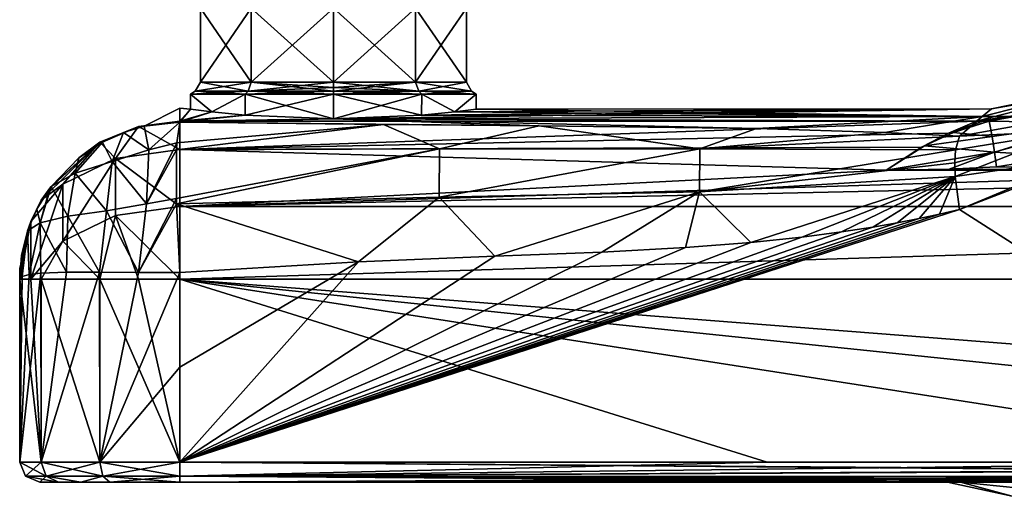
# Model space of a CAD drawing. Header units: metres. Extents: x -110 to 110, y -123 to 72.
# Tile 1 of 11: x -100 to -26, y -15 to 21. Entities that reach past the tile are written whole.
import ezdxf

# ---------------------------------------------------------------- set-up
doc = ezdxf.new("R2010")
doc.units = ezdxf.units.M
doc.layers.add('11522202', color=7, linetype='CONTINUOUS')

msp = doc.modelspace()

# ---------------------------------------------------------------- linework, layer by layer
at = {"layer": '11522202'}
for points in [[(-86.46469, 15.96188, -3.237726), (-86.46466, 21.5, -3.237814), (-82.65855, 21.5, -8.476439)], [(-82.65852, 15.96188, -8.476476), (-86.46469, 15.96188, -3.237726), (-82.65855, 21.5, -8.476439)], [(-86.46469, 15.96188, 3.237726), (-86.46466, 21.5, 3.237814), (-86.46466, 21.5, -3.237814)], [(-86.46469, 15.96188, -3.237726), (-86.46469, 15.96188, 3.237726), (-86.46466, 21.5, -3.237814)], [(-86.46469, 15.96188, 3.237726), (-82.65852, 15.96188, 8.476476), (-86.46466, 21.5, 3.237814)], [(-82.65852, 15.96188, 8.476476), (-82.65855, 21.5, 8.476439), (-86.46466, 21.5, 3.237814)], [(-82.65852, 15.96188, -8.476476), (-82.65855, 21.5, -8.476439), (-76.5, 21.5, -10.4775)], [(-76.5, 15.96188, 10.4775), (-76.5, 21.5, 10.4775), (-82.65855, 21.5, 8.476439)], [(-82.65852, 15.96188, 8.476476), (-76.5, 15.96188, 10.4775), (-82.65855, 21.5, 8.476439)], [(-76.5, 15.96188, -10.4775), (-82.65852, 15.96188, -8.476476), (-76.5, 21.5, -10.4775)], [(-70.34145, 21.5, -8.476439), (-76.5, 15.96188, -10.4775), (-76.5, 21.5, -10.4775)], [(-70.34148, 15.96188, 8.476476), (-76.5, 21.5, 10.4775), (-76.5, 15.96188, 10.4775)], [(-70.34148, 15.96188, 8.476476), (-70.34145, 21.5, 8.476439), (-76.5, 21.5, 10.4775)], [(-70.34148, 15.96188, -8.476476), (-76.5, 15.96188, -10.4775), (-70.34145, 21.5, -8.476439)], [(-70.34148, 15.96188, 8.476476), (-66.53531, 15.96188, 3.237726), (-70.34145, 21.5, 8.476439)], [(-70.34148, 15.96188, -8.476476), (-70.34145, 21.5, -8.476439), (-66.53534, 21.5, -3.237814)], [(-66.53531, 15.96188, -3.237726), (-70.34148, 15.96188, -8.476476), (-66.53534, 21.5, -3.237814)], [(-66.53531, 15.96188, 3.237726), (-66.53534, 21.5, 3.237814), (-70.34145, 21.5, 8.476439)], [(-66.53531, 15.96188, -3.237726), (-66.53534, 21.5, -3.237814), (-66.53534, 21.5, 3.237814)], [(-66.53531, 15.96188, 3.237726), (-66.53531, 15.96188, -3.237726), (-66.53534, 21.5, 3.237814)], [(-86.84512, 15.26906, 3.361337), (-86.46469, 15.96188, 3.237726), (-86.46469, 15.96188, -3.237726)], [(-82.89362, 15.26906, 8.800093), (-86.46469, 15.96188, 3.237726), (-86.84512, 15.26906, 3.361337)], [(-86.84512, 15.26906, -3.361339), (-86.46469, 15.96188, -3.237726), (-82.65852, 15.96188, -8.476476)], [(-86.84512, 15.26906, 3.361337), (-86.46469, 15.96188, -3.237726), (-86.84512, 15.26906, -3.361339)], [(-86.84512, 15.26906, -3.361339), (-82.65852, 15.96188, -8.476476), (-82.89362, 15.26906, -8.800095)], [(-82.89362, 15.26906, 8.800093), (-82.65852, 15.96188, 8.476476), (-86.46469, 15.96188, 3.237726)], [(-76.5, 15.26906, 10.8775), (-82.65852, 15.96188, 8.476476), (-82.89362, 15.26906, 8.800093)], [(-82.89362, 15.26906, -8.800095), (-82.65852, 15.96188, -8.476476), (-76.5, 15.96188, -10.4775)], [(-76.5, 15.56188, -10.58468), (-82.89362, 15.26906, -8.800095), (-76.5, 15.96188, -10.4775)], [(-76.5, 15.56188, -10.58468), (-76.5, 15.26906, -10.8775), (-82.89362, 15.26906, -8.800095)], [(-76.5, 15.56188, 10.58468), (-76.5, 15.96188, 10.4775), (-82.65852, 15.96188, 8.476476)], [(-76.5, 15.56188, 10.58468), (-82.65852, 15.96188, 8.476476), (-76.5, 15.26906, 10.8775)], [(-70.10638, 15.26906, 8.800095), (-70.34148, 15.96188, 8.476476), (-76.5, 15.96188, 10.4775)], [(-76.5, 15.56188, 10.58468), (-70.10638, 15.26906, 8.800095), (-76.5, 15.96188, 10.4775)], [(-76.5, 15.56188, -10.58468), (-76.5, 15.96188, -10.4775), (-70.34148, 15.96188, -8.476476)], [(-70.10638, 15.26906, -8.800093), (-76.5, 15.26906, -10.8775), (-70.34148, 15.96188, -8.476476)], [(-76.5, 15.56188, -10.58468), (-70.34148, 15.96188, -8.476476), (-76.5, 15.26906, -10.8775)], [(-76.5, 15.56188, 10.58468), (-76.5, 15.26906, 10.8775), (-70.10638, 15.26906, 8.800095)], [(-70.10638, 15.26906, -8.800093), (-70.34148, 15.96188, -8.476476), (-66.53531, 15.96188, -3.237726)], [(-66.15488, 15.26906, 3.361339), (-66.53531, 15.96188, 3.237726), (-70.34148, 15.96188, 8.476476)], [(-66.15488, 15.26906, 3.361339), (-70.34148, 15.96188, 8.476476), (-70.10638, 15.26906, 8.800095)], [(-70.10638, 15.26906, -8.800093), (-66.53531, 15.96188, -3.237726), (-66.15488, 15.26906, -3.361337)], [(-66.15488, 15.26906, -3.361337), (-66.53531, 15.96188, -3.237726), (-66.53531, 15.96188, 3.237726)], [(-66.15488, 15.26906, -3.361337), (-66.53531, 15.96188, 3.237726), (-66.15488, 15.26906, 3.361339)], [(-27.90825, 13.39362, -9.83126), (-19.00364, 15.63292, -5.807222), (-21.27555, 13.4468, -19.71024)], [(-27.90825, 13.39362, -9.83126), (-27.19525, 13.9631, -2.429696), (-19.00364, 15.63292, -5.807222)], [(-27.19525, 13.9631, -2.429696), (-19.37662, 15.33417, 8.740943), (-19.00364, 15.63292, -5.807222)], [(-87.20221, 13.92481, 3.467712), (-87.19937, 15.054, 3.476478), (-87.19937, 15.054, -3.476478)], [(-87.20203, 13.92478, -3.468264), (-87.20221, 13.92481, 3.467712), (-87.19937, 15.054, -3.476478)], [(-87.20221, 13.92481, 3.467712), (-85.6047, 13.72661, 6.608112), (-87.19937, 15.054, 3.476478)], [(-85.60481, 13.72663, -6.607959), (-87.20203, 13.92478, -3.468264), (-87.19937, 15.054, -3.476478)], [(-82.89362, 15.26906, -8.800095), (-83.1125, 15.054, -9.1015), (-87.19937, 15.054, -3.476478)], [(-86.84512, 15.26906, -3.361339), (-87.19937, 15.054, -3.476478), (-87.19937, 15.054, 3.476478)], [(-86.84512, 15.26906, -3.361339), (-82.89362, 15.26906, -8.800095), (-87.19937, 15.054, -3.476478)], [(-86.84512, 15.26906, 3.361337), (-87.19937, 15.054, 3.476478), (-83.1125, 15.054, 9.1015)], [(-86.84512, 15.26906, 3.361337), (-86.84512, 15.26906, -3.361339), (-87.19937, 15.054, 3.476478)], [(-85.60481, 13.72663, -6.607959), (-87.19937, 15.054, -3.476478), (-83.1125, 15.054, -9.1015)], [(-85.6047, 13.72661, 6.608112), (-83.1125, 15.054, 9.1015), (-87.19937, 15.054, 3.476478)], [(-82.89362, 15.26906, 8.800093), (-86.84512, 15.26906, 3.361337), (-83.1125, 15.054, 9.1015)], [(-83.10626, 13.48006, -9.106009), (-85.60481, 13.72663, -6.607959), (-83.1125, 15.054, -9.1015)], [(-85.6047, 13.72661, 6.608112), (-83.10611, 13.48005, 9.106118), (-83.1125, 15.054, 9.1015)], [(-76.5, 15.26906, -10.8775), (-76.5, 15.054, -11.25), (-83.1125, 15.054, -9.1015)], [(-82.89362, 15.26906, -8.800095), (-76.5, 15.26906, -10.8775), (-83.1125, 15.054, -9.1015)], [(-82.89362, 15.26906, 8.800093), (-83.1125, 15.054, 9.1015), (-76.5, 15.054, 11.25)], [(-83.10626, 13.48006, -9.106009), (-83.1125, 15.054, -9.1015), (-76.5, 15.054, -11.25)], [(-76.5, 13.20503, 11.25), (-76.5, 15.054, 11.25), (-83.1125, 15.054, 9.1015)], [(-83.10611, 13.48005, 9.106118), (-76.5, 13.20503, 11.25), (-83.1125, 15.054, 9.1015)], [(-83.10626, 13.48006, -9.106009), (-76.5, 15.054, -11.25), (-76.5, 13.20503, -11.25)], [(-76.5, 15.26906, 10.8775), (-82.89362, 15.26906, 8.800093), (-76.5, 15.054, 11.25)], [(-70.10638, 15.26906, -8.800093), (-69.8875, 15.054, -9.1015), (-76.5, 15.054, -11.25)], [(-70.10638, 15.26906, -8.800093), (-76.5, 15.054, -11.25), (-76.5, 15.26906, -10.8775)], [(-76.5, 15.26906, 10.8775), (-76.5, 15.054, 11.25), (-69.8875, 15.054, 9.1015)], [(-70.10638, 15.26906, 8.800095), (-76.5, 15.26906, 10.8775), (-69.8875, 15.054, 9.1015)], [(-69.8875, 15.054, -9.1015), (-76.5, 13.20503, -11.25), (-76.5, 15.054, -11.25)], [(-69.89386, 13.48005, -9.106101), (-76.5, 13.20503, -11.25), (-69.8875, 15.054, -9.1015)], [(-69.89371, 13.48007, 9.105993), (-76.5, 15.054, 11.25), (-76.5, 13.20503, 11.25)], [(-69.89371, 13.48007, 9.105993), (-69.8875, 15.054, 9.1015), (-76.5, 15.054, 11.25)], [(-70.10638, 15.26906, 8.800095), (-69.8875, 15.054, 9.1015), (-65.80063, 15.054, 3.476478)], [(-66.15488, 15.26906, 3.361339), (-70.10638, 15.26906, 8.800095), (-65.80063, 15.054, 3.476478)], [(-70.10638, 15.26906, -8.800093), (-66.15488, 15.26906, -3.361337), (-69.8875, 15.054, -9.1015)], [(-67.39528, 13.72662, -6.60808), (-69.89386, 13.48005, -9.106101), (-69.8875, 15.054, -9.1015)], [(-69.89371, 13.48007, 9.105993), (-67.39517, 13.72663, 6.607922), (-69.8875, 15.054, 9.1015)], [(-66.15488, 15.26906, -3.361337), (-65.80063, 15.054, -3.476478), (-69.8875, 15.054, -9.1015)], [(-67.39517, 13.72663, 6.607922), (-65.80063, 15.054, 3.476478), (-69.8875, 15.054, 9.1015)], [(-67.39528, 13.72662, -6.60808), (-69.8875, 15.054, -9.1015), (-65.80063, 15.054, -3.476478)], [(-65.798, 13.92478, -3.468378), (-67.39528, 13.72662, -6.60808), (-65.80063, 15.054, -3.476478)], [(-67.39517, 13.72663, 6.607922), (-65.79772, 13.92482, 3.467489), (-65.80063, 15.054, 3.476478)], [(-66.15488, 15.26906, 3.361339), (-65.80063, 15.054, 3.476478), (-65.80063, 15.054, -3.476478)], [(-66.15488, 15.26906, -3.361337), (-66.15488, 15.26906, 3.361339), (-65.80063, 15.054, -3.476478)], [(-65.798, 13.92478, -3.468378), (-65.80063, 15.054, -3.476478), (-65.80063, 15.054, 3.476478)], [(-65.79772, 13.92482, 3.467489), (-65.798, 13.92478, -3.468378), (-65.80063, 15.054, 3.476478)], [(-23.53197, 13.73213, 11.26053), (-19.37662, 15.33417, 8.740943), (-28.3324, 13.04053, 12.35294)], [(-27.19525, 13.9631, -2.429696), (-28.3324, 13.04053, 12.35294), (-19.37662, 15.33417, 8.740943)], [(-88, 13.99946, -0.294718), (-90.66754, 12.65241, -12.87825), (-88, 13.04053, 12.35294)], [(-88, 13.99946, -0.294718), (-88, 12.94736, -12.93498), (-90.66754, 12.65241, -12.87825)], [(-87.20221, 13.92481, 3.467712), (-88, 13.99946, -0.294718), (-88, 13.04053, 12.35294)], [(-87.20203, 13.92478, -3.468264), (-88, 12.94736, -12.93498), (-88, 13.99946, -0.294718)], [(-87.20203, 13.92478, -3.468264), (-88, 13.99946, -0.294718), (-87.20221, 13.92481, 3.467712)], [(-87.20221, 13.92481, 3.467712), (-88, 13.04053, 12.35294), (-85.6047, 13.72661, 6.608112)], [(-85.60481, 13.72663, -6.607959), (-88, 12.94736, -12.93498), (-87.20203, 13.92478, -3.468264)], [(-83.10626, 13.48006, -9.106009), (-88, 12.94736, -12.93498), (-85.60481, 13.72663, -6.607959)], [(-85.6047, 13.72661, 6.608112), (-88, 13.04053, 12.35294), (-83.10611, 13.48005, 9.106118)], [(-83.10626, 13.48006, -9.106009), (-76.5, 13.20503, -11.25), (-88, 12.94736, -12.93498)], [(-83.10611, 13.48005, 9.106118), (-88, 13.04053, 12.35294), (-76.5, 13.20503, 11.25)], [(-76.5, 13.20503, 11.25), (-28.3324, 13.04053, 12.35294), (-27.19525, 13.9631, -2.429696)], [(-69.89371, 13.48007, 9.105993), (-76.5, 13.20503, 11.25), (-27.19525, 13.9631, -2.429696)], [(-69.89386, 13.48005, -9.106101), (-27.90825, 13.39362, -9.83126), (-76.5, 13.20503, -11.25)], [(-76.5, 13.20503, -11.25), (-27.90825, 13.39362, -9.83126), (-44.80663, 12.48058, -15.51769)], [(-67.39528, 13.72662, -6.60808), (-27.90825, 13.39362, -9.83126), (-69.89386, 13.48005, -9.106101)], [(-69.89371, 13.48007, 9.105993), (-27.19525, 13.9631, -2.429696), (-67.39517, 13.72663, 6.607922)], [(-65.798, 13.92478, -3.468378), (-27.90825, 13.39362, -9.83126), (-67.39528, 13.72662, -6.60808)], [(-67.39517, 13.72663, 6.607922), (-27.19525, 13.9631, -2.429696), (-65.79772, 13.92482, 3.467489)], [(-65.798, 13.92478, -3.468378), (-27.19525, 13.9631, -2.429696), (-27.90825, 13.39362, -9.83126)], [(-65.79772, 13.92482, 3.467489), (-27.19525, 13.9631, -2.429696), (-65.798, 13.92478, -3.468378)], [(-44.80663, 12.48058, -15.51769), (-27.90825, 13.39362, -9.83126), (-35.19418, 12.1947, -16.89938)], [(-35.19418, 12.1947, -16.89938), (-27.90825, 13.39362, -9.83126), (-29.59365, 11.92088, -18.12007)], [(-29.59365, 11.92088, -18.12007), (-27.90825, 13.39362, -9.83126), (-21.44928, 13.37304, -19.67826)], [(-21.2446, 12.28409, -21.68717), (-29.59365, 11.92088, -18.12007), (-21.44928, 13.37304, -19.67826)], [(-27.85358, 13.03551, 12.42294), (-23.53197, 13.73213, 11.26053), (-28.3324, 13.04053, 12.35294)], [(-27.90825, 13.39362, -9.83126), (-21.27555, 13.4468, -19.71024), (-21.44928, 13.37304, -19.67826)], [(-27.85358, 13.03551, 12.42294), (-27.37525, 13.04207, 12.49467), (-23.53197, 13.73213, 11.26053)], [(-19.88416, 12.91446, 15.49106), (-23.53197, 13.73213, 11.26053), (-27.37525, 13.04207, 12.49467)], [(-93.79468, 11.46942, -12.72879), (-93.99644, 11.45414, 12.10501), (-91.10075, 12.63788, 12.29001)], [(-92.81508, 10.22609, 16.7501), (-91.10075, 12.63788, 12.29001), (-93.99644, 11.45414, 12.10501)], [(-92.22064, 12.1866, -12.83613), (-93.79468, 11.46942, -12.72879), (-91.10075, 12.63788, 12.29001)], [(-92.81508, 10.22609, 16.7501), (-88, 10.90227, 17.54016), (-91.10075, 12.63788, 12.29001)], [(-90.66754, 12.65241, -12.87825), (-92.22064, 12.1866, -12.83613), (-91.10075, 12.63788, 12.29001)], [(-90.33156, 10.89746, -17.43544), (-92.22064, 12.1866, -12.83613), (-90.66754, 12.65241, -12.87825)], [(-91.10075, 12.63788, 12.29001), (-88, 10.90227, 17.54016), (-88, 13.04053, 12.35294)], [(-90.66754, 12.65241, -12.87825), (-91.10075, 12.63788, 12.29001), (-88, 13.04053, 12.35294)], [(-90.33156, 10.89746, -17.43544), (-90.66754, 12.65241, -12.87825), (-88, 12.94736, -12.93498)], [(-90.33156, 10.89746, -17.43544), (-88, 12.94736, -12.93498), (-88.22127, 11.40129, -17.07191)], [(-88.24663, 10.89252, -17.8277), (-88.22127, 11.40129, -17.07191), (-72.73967, 12.77446, -13.94934)], [(-68.56562, 10.95197, -18.33244), (-88.24663, 10.89252, -17.8277), (-72.73967, 12.77446, -13.94934)], [(-88.22127, 11.40129, -17.07191), (-88, 12.94736, -12.93498), (-72.73967, 12.77446, -13.94934)], [(-76.5, 13.20503, 11.25), (-88, 13.04053, 12.35294), (-28.3324, 13.04053, 12.35294)], [(-76.5, 13.20503, -11.25), (-61.08522, 12.68099, -14.46724), (-88, 12.94736, -12.93498)], [(-28.3324, 13.04053, 12.35294), (-88, 13.04053, 12.35294), (-88, 10.90227, 17.54016)], [(-30.42662, 12.13919, 15.39833), (-28.3324, 13.04053, 12.35294), (-88, 10.90227, 17.54016)], [(-88, 12.94736, -12.93498), (-61.08522, 12.68099, -14.46724), (-72.73967, 12.77446, -13.94934)], [(-76.5, 13.20503, -11.25), (-44.80663, 12.48058, -15.51769), (-61.08522, 12.68099, -14.46724)], [(-68.56562, 10.95197, -18.33244), (-72.73967, 12.77446, -13.94934), (-61.08522, 12.68099, -14.46724)], [(-49.06248, 10.96044, -18.79234), (-68.56562, 10.95197, -18.33244), (-61.08522, 12.68099, -14.46724)], [(-49.06248, 10.96044, -18.79234), (-61.08522, 12.68099, -14.46724), (-44.80663, 12.48058, -15.51769)], [(-27.85358, 13.03551, 12.42294), (-30.42662, 12.13919, 15.39833), (-27.37525, 13.04207, 12.49467)], [(-30.04422, 12.19538, 15.27412), (-27.37525, 13.04207, 12.49467), (-30.42662, 12.13919, 15.39833)], [(-27.85358, 13.03551, 12.42294), (-28.3324, 13.04053, 12.35294), (-30.42662, 12.13919, 15.39833)], [(-27.16849, 11.87958, 16.07121), (-27.37525, 13.04207, 12.49467), (-30.04422, 12.19538, 15.27412)], [(-27.16849, 11.87958, 16.07121), (-19.88416, 12.91446, 15.49106), (-27.37525, 13.04207, 12.49467)], [(-27.16849, 11.87958, 16.07121), (-26.99278, 10.70532, 17.86881), (-19.88416, 12.91446, 15.49106)], [(-26.99278, 10.70532, 17.86881), (-21.85085, 10.41012, 18.30485), (-19.88416, 12.91446, 15.49106)], [(-93.08013, 10.01705, -17.13283), (-93.79468, 11.46942, -12.72879), (-92.22064, 12.1866, -12.83613)], [(-90.33156, 10.89746, -17.43544), (-93.08013, 10.01705, -17.13283), (-92.22064, 12.1866, -12.83613)], [(-32.46001, 11.09738, 17.26267), (-30.42662, 12.13919, 15.39833), (-88, 10.90227, 17.54016)], [(-49.06248, 10.96044, -18.79234), (-44.80663, 12.48058, -15.51769), (-35.19418, 12.1947, -16.89938)], [(-49.06248, 10.96044, -18.79234), (-35.19418, 12.1947, -16.89938), (-29.59365, 11.92088, -18.12007)], [(-49.06248, 10.96044, -18.79234), (-29.59365, 11.92088, -18.12007), (-29.91613, 10.88244, -20.28965)], [(-32.23685, 11.17734, 17.14418), (-30.42662, 12.13919, 15.39833), (-32.46001, 11.09738, 17.26267)], [(-32.23685, 11.17734, 17.14418), (-30.04422, 12.19538, 15.27412), (-30.42662, 12.13919, 15.39833)], [(-27.16849, 11.87958, 16.07121), (-30.04422, 12.19538, 15.27412), (-32.23685, 11.17734, 17.14418)], [(-27.16849, 11.87958, 16.07121), (-32.23685, 11.17734, 17.14418), (-26.99278, 10.70532, 17.86881)], [(-29.96595, 9.919407, -21.26221), (-29.91613, 10.88244, -20.28965), (-21.2446, 12.28409, -21.68717)], [(-29.92609, 8.885099, -21.91738), (-29.96595, 9.919407, -21.26221), (-21.2446, 12.28409, -21.68717)], [(-29.92609, 8.885099, -21.91738), (-21.2446, 12.28409, -21.68717), (-20.45961, 10.22963, -22.5)], [(-29.91613, 10.88244, -20.28965), (-29.59365, 11.92088, -18.12007), (-21.2446, 12.28409, -21.68717)], [(-97.7503, 8.008488, -12.12485), (-98.39122, 7.114342, 11.42676), (-93.99644, 11.45414, 12.10501)], [(-96.77183, 8.31808, 14.52073), (-93.99644, 11.45414, 12.10501), (-98.39122, 7.114342, 11.42676)], [(-97.65479, 8.13733, -12.15013), (-97.7503, 8.008488, -12.12485), (-93.99644, 11.45414, 12.10501)], [(-95.57358, 10.28411, -12.54107), (-97.65479, 8.13733, -12.15013), (-93.99644, 11.45414, 12.10501)], [(-92.81508, 10.22609, 16.7501), (-93.99644, 11.45414, 12.10501), (-96.77183, 8.31808, 14.52073)], [(-95.8346, 9.12952, -15.21594), (-95.57358, 10.28411, -12.54107), (-93.79468, 11.46942, -12.72879)], [(-93.08013, 10.01705, -17.13283), (-95.8346, 9.12952, -15.21594), (-93.79468, 11.46942, -12.72879)], [(-93.79468, 11.46942, -12.72879), (-95.57358, 10.28411, -12.54107), (-93.99644, 11.45414, 12.10501)], [(-90.49169, 6.844835, -20.97564), (-88.22127, 11.40129, -17.07191), (-88.24663, 10.89252, -17.8277)], [(-90.49169, 6.844835, -20.97564), (-90.33156, 10.89746, -17.43544), (-88.22127, 11.40129, -17.07191)], [(-35.09874, 9.368428, 19.27624), (-32.46001, 11.09738, 17.26267), (-88, 10.90227, 17.54016)], [(-32.23685, 11.17734, 17.14418), (-32.46001, 11.09738, 17.26267), (-35.09874, 9.368428, 19.27624)], [(-26.99278, 10.70532, 17.86881), (-32.23685, 11.17734, 17.14418), (-35.09874, 9.368428, 19.27624)], [(-90.49169, 6.844835, -20.97564), (-93.08013, 10.01705, -17.13283), (-90.33156, 10.89746, -17.43544)], [(-92.81508, 10.22609, 16.7501), (-88, 6.634585, 21.19093), (-88, 10.90227, 17.54016)], [(-90.49169, 6.844835, -20.97564), (-88.24663, 10.89252, -17.8277), (-88.25635, 7.240207, -21.0545)], [(-88.25635, 7.240207, -21.0545), (-68.56562, 10.95197, -18.33244), (-88.24635, 6.838053, -21.26844)], [(-88.25635, 7.240207, -21.0545), (-88.24663, 10.89252, -17.8277), (-68.56562, 10.95197, -18.33244)], [(-68.56562, 10.95197, -18.33244), (-68.56823, 7.347436, -21.40149), (-88.24635, 6.838053, -21.26844)], [(-35.09874, 9.368428, 19.27624), (-88, 10.90227, 17.54016), (-88, 6.634585, 21.19093)], [(-49.06248, 10.96044, -18.79234), (-49.06859, 7.739465, -21.52273), (-68.56823, 7.347436, -21.40149)], [(-49.06248, 10.96044, -18.79234), (-68.56823, 7.347436, -21.40149), (-68.56562, 10.95197, -18.33244)], [(-49.06248, 10.96044, -18.79234), (-29.91613, 10.88244, -20.28965), (-49.06859, 7.739465, -21.52273)], [(-49.06859, 7.739465, -21.52273), (-29.91613, 10.88244, -20.28965), (-29.96595, 9.919407, -21.26221)], [(-26.99278, 10.70532, 17.86881), (-35.09874, 9.368428, 19.27624), (-30.37924, 9.437234, 19.21208)], [(-26.99278, 10.70532, 17.86881), (-30.37924, 9.437234, 19.21208), (-26.83724, 9.605414, 19.05525)], [(-26.99278, 10.70532, 17.86881), (-26.83724, 9.605414, 19.05525), (-21.85085, 10.41012, 18.30485)], [(-21.85085, 10.41012, 18.30485), (-26.83724, 9.605414, 19.05525), (0.000596, 9.368428, 19.27624)], [(-95.8346, 9.12952, -15.21594), (-97.65479, 8.13733, -12.15013), (-95.57358, 10.28411, -12.54107)], [(-92.81508, 10.22609, 16.7501), (-96.77183, 8.31808, 14.52073), (-96.76781, 4.052927, 18.17446)], [(-92.81508, 10.22609, 16.7501), (-96.76781, 4.052927, 18.17446), (-92.81245, 5.959095, 20.40167)], [(-93.4944, 6.32355, -20.04988), (-95.8346, 9.12952, -15.21594), (-93.08013, 10.01705, -17.13283)], [(-90.49169, 6.844835, -20.97564), (-93.4944, 6.32355, -20.04988), (-93.08013, 10.01705, -17.13283)], [(-92.81508, 10.22609, 16.7501), (-92.81245, 5.959095, 20.40167), (-88, 6.634585, 21.19093)], [(-49.06859, 7.739465, -21.52273), (-29.96595, 9.919407, -21.26221), (-29.92609, 8.885099, -21.91738)], [(-26.83724, 9.605414, 19.05525), (-30.37924, 9.437234, 19.21208), (0.000596, 9.368428, 19.27624)], [(-29.92609, 8.885099, -21.91738), (-20.45961, 10.22963, -22.5), (-29.59365, 6.405549, -22.5)], [(-29.59365, 6.405549, -22.5), (-20.45961, 10.22963, -22.5), (-21.62347, 9.490715, -22.5)], [(-96.39525, 5.915121, -17.87676), (-97.65479, 8.13733, -12.15013), (-95.8346, 9.12952, -15.21594)], [(-93.4944, 6.32355, -20.04988), (-96.39525, 5.915121, -17.87676), (-95.8346, 9.12952, -15.21594)], [(-88, 6.634585, 21.19093), (35.09992, 9.368428, 19.27624), (0.000596, 9.368428, 19.27624)], [(88, 6.634585, 21.19093), (35.09992, 9.368428, 19.27624), (-88, 6.634585, 21.19093)], [(0.000596, 9.368428, 19.27624), (-35.09874, 9.368428, 19.27624), (-88, 6.634585, 21.19093)], [(-49.06859, 7.739465, -21.52273), (-29.92609, 8.885099, -21.91738), (-45.231, 3.943392, -22.5)], [(-29.92609, 8.885099, -21.91738), (-41.41958, 4.341465, -22.5), (-45.231, 3.943392, -22.5)], [(-29.92609, 8.885099, -21.91738), (-38.43503, 4.734241, -22.5), (-41.41958, 4.341465, -22.5)], [(-29.92609, 8.885099, -21.91738), (-36.1042, 5.097307, -22.5), (-38.43503, 4.734241, -22.5)], [(-29.92609, 8.885099, -21.91738), (-34.26884, 5.423695, -22.5), (-36.1042, 5.097307, -22.5)], [(-30.37924, 9.437234, 19.21208), (-35.09874, 9.368428, 19.27624), (0.000596, 9.368428, 19.27624)], [(-29.92609, 8.885099, -21.91738), (-32.63133, 5.74509, -22.5), (-34.26884, 5.423695, -22.5)], [(-29.92609, 8.885099, -21.91738), (-31.11073, 6.076206, -22.5), (-32.63133, 5.74509, -22.5)], [(-29.92609, 8.885099, -21.91738), (-29.59365, 6.405549, -22.5), (-31.11073, 6.076206, -22.5)], [(-29.59365, 6.405549, -22.5), (-21.62347, 9.490715, -22.5), (0, -12.5, -22.5)], [(-96.77183, 8.31808, 14.52073), (-98.39122, 7.114342, 11.42676), (-99.17434, 5.506234, 11.17544)], [(-96.77183, 8.31808, 14.52073), (-99.17434, 5.506234, 11.17544), (-99.17108, 1.184448, 14.88259)], [(-96.77183, 8.31808, 14.52073), (-99.17108, 1.184448, 14.88259), (-96.76781, 4.052927, 18.17446)], [(-98.46429, 5.428735, -14.80626), (-97.7503, 8.008488, -12.12485), (-97.65479, 8.13733, -12.15013)], [(-96.39525, 5.915121, -17.87676), (-98.46429, 5.428735, -14.80626), (-97.65479, 8.13733, -12.15013)], [(-97.7503, 8.008488, -12.12485), (-98.71269, 6.451903, -11.80439), (-98.39122, 7.114342, 11.42676)], [(-98.46429, 5.428735, -14.80626), (-98.71269, 6.451903, -11.80439), (-97.7503, 8.008488, -12.12485)], [(-68.56823, 7.347436, -21.40149), (-49.06859, 7.739465, -21.52273), (-64.39791, 2.913388, -22.5)], [(-49.06859, 7.739465, -21.52273), (-56.404, 3.225512, -22.5), (-64.39791, 2.913388, -22.5)], [(-49.06859, 7.739465, -21.52273), (-50.12296, 3.564131, -22.5), (-56.404, 3.225512, -22.5)], [(-49.06859, 7.739465, -21.52273), (-45.231, 3.943392, -22.5), (-50.12296, 3.564131, -22.5)], [(-98.71269, 6.451903, -11.80439), (-99.17434, 5.506234, 11.17544), (-98.39122, 7.114342, 11.42676)], [(-90.49169, 6.844835, -20.97564), (-91.11264, 1.694618, -22.08928), (-93.4944, 6.32355, -20.04988)], [(-88.25635, 7.240207, -21.0545), (-88.24635, 6.838053, -21.26844), (-91.11264, 1.694618, -22.08928)], [(-90.49169, 6.844835, -20.97564), (-88.25635, 7.240207, -21.0545), (-91.11264, 1.694618, -22.08928)], [(-88.24635, 6.838053, -21.26844), (-88, 1.687656, -22.5), (-91.11264, 1.694618, -22.08928)], [(-88.24635, 6.838053, -21.26844), (-68.56823, 7.347436, -21.40149), (-74.61245, 2.488976, -22.5)], [(-88.24635, 6.838053, -21.26844), (-74.61245, 2.488976, -22.5), (-88, 1.687656, -22.5)], [(-68.56823, 7.347436, -21.40149), (-64.39791, 2.913388, -22.5), (-74.61245, 2.488976, -22.5)], [(-98.71269, 6.451903, -11.80439), (-99.40345, 4.818743, -11.43806), (-99.17434, 5.506234, 11.17544)], [(-98.46429, 5.428735, -14.80626), (-99.40345, 4.818743, -11.43806), (-98.71269, 6.451903, -11.80439)], [(-96.39525, 5.915121, -17.87676), (-96.50424, 1.717978, -18.96628), (-98.46429, 5.428735, -14.80626)], [(-92.81245, 5.959095, 20.40167), (-96.76781, 4.052927, 18.17446), (-93.99646, 1.184448, 20.89435)], [(-96.39525, 5.915121, -17.87676), (-94.01409, 1.720431, -20.88416), (-96.50424, 1.717978, -18.96628)], [(-93.4944, 6.32355, -20.04988), (-94.01409, 1.720431, -20.88416), (-96.39525, 5.915121, -17.87676)], [(-93.4944, 6.32355, -20.04988), (-91.11264, 1.694618, -22.08928), (-94.01409, 1.720431, -20.88416)], [(-92.81245, 5.959095, 20.40167), (-93.99646, 1.184448, 20.89435), (-91.10077, 1.184448, 22.09246)], [(-92.81245, 5.959095, 20.40167), (-88, 1.184448, 22.5), (-88, 6.634585, 21.19093)], [(-92.81245, 5.959095, 20.40167), (-91.10077, 1.184448, 22.09246), (-88, 1.184448, 22.5)], [(88, 6.634585, 21.19093), (-88, 1.184448, 22.5), (88, 1.184448, 22.5)], [(88, 6.634585, 21.19093), (-88, 6.634585, 21.19093), (-88, 1.184448, 22.5)], [(-88, -12.5, -22.5), (-29.59365, 6.405549, -22.5), (0, -12.5, -22.5)], [(-88, -12.5, -22.5), (-31.11073, 6.076206, -22.5), (-29.59365, 6.405549, -22.5)], [(-88, -12.5, -22.5), (-32.63133, 5.74509, -22.5), (-31.11073, 6.076206, -22.5)], [(-99.17434, 5.506234, 11.17544), (-100, 1.18477, -10.5), (-100, 2, -0.000182)], [(-99.85565, 2.985885, -10.98911), (-100, 1.18477, -10.5), (-99.17434, 5.506234, 11.17544)], [(-99.17434, 5.506234, 11.17544), (-100, 2, -0.000182), (-100, 1.184448, 10.5)], [(-99.17108, 1.184448, 14.88259), (-99.17434, 5.506234, 11.17544), (-100, 1.184448, 10.5)], [(-99.42253, 4.761419, -11.42449), (-99.85565, 2.985885, -10.98911), (-99.17434, 5.506234, 11.17544)], [(-99.40345, 4.818743, -11.43806), (-99.42253, 4.761419, -11.42449), (-99.17434, 5.506234, 11.17544)], [(-98.46429, 5.428735, -14.80626), (-99.28563, 1.554227, -14.57854), (-99.40345, 4.818743, -11.43806)], [(-98.46429, 5.428735, -14.80626), (-98.40733, 1.651626, -16.47389), (-99.28563, 1.554227, -14.57854)], [(-98.46429, 5.428735, -14.80626), (-96.50424, 1.717978, -18.96628), (-98.40733, 1.651626, -16.47389)], [(-88, -12.5, -22.5), (-34.26884, 5.423695, -22.5), (-32.63133, 5.74509, -22.5)], [(-88, -12.5, -22.5), (-36.1042, 5.097307, -22.5), (-34.26884, 5.423695, -22.5)], [(-99.42253, 4.761419, -11.42449), (-99.82048, 1.403105, -12.56792), (-99.85565, 2.985885, -10.98911)], [(-99.40345, 4.818743, -11.43806), (-99.28563, 1.554227, -14.57854), (-99.82048, 1.403105, -12.56792)], [(-99.40345, 4.818743, -11.43806), (-99.82048, 1.403105, -12.56792), (-99.42253, 4.761419, -11.42449)], [(-88, -12.5, -22.5), (-38.43503, 4.734241, -22.5), (-36.1042, 5.097307, -22.5)], [(-88, -12.5, -22.5), (-41.41958, 4.341465, -22.5), (-38.43503, 4.734241, -22.5)], [(-96.76781, 4.052927, 18.17446), (-99.17108, 1.184448, 14.88259), (-98.39123, 1.184448, 16.50187)], [(-96.76781, 4.052927, 18.17446), (-98.39123, 1.184448, 16.50187), (-93.99646, 1.184448, 20.89435)], [(-88, -12.5, -22.5), (-45.231, 3.943392, -22.5), (-41.41958, 4.341465, -22.5)], [(-88, -12.5, -22.5), (-50.12296, 3.564131, -22.5), (-45.231, 3.943392, -22.5)], [(-99.85565, 2.985885, -10.98911), (-99.82048, 1.403105, -12.56792), (-100, 1.18477, -10.5)], [(-88, -12.5, -22.5), (-56.404, 3.225512, -22.5), (-50.12296, 3.564131, -22.5)], [(-88, -12.5, -22.5), (-64.39791, 2.913388, -22.5), (-56.404, 3.225512, -22.5)], [(-88, -12.5, -22.5), (-74.61245, 2.488976, -22.5), (-64.39791, 2.913388, -22.5)], [(-88, -5.406172, -22.5), (-88, 1.687656, -22.5), (-74.61245, 2.488976, -22.5)], [(-88, -12.5, -22.5), (-88, -5.406172, -22.5), (-74.61245, 2.488976, -22.5)], [(-100, -12.5, 10.5), (-100, 2, -0.000182), (-100, 1.18477, -10.5)], [(-100, -12.5, 10.5), (-100, 1.184448, 10.5), (-100, 2, -0.000182)], [(-99.28563, 1.554227, -14.57854), (-98.40733, 1.651626, -16.47389), (-100, -12.5, -10.5)], [(-98.3923, -12.5, -16.5), (-100, -12.5, -10.5), (-98.40733, 1.651626, -16.47389)], [(-99.82048, 1.403105, -12.56792), (-99.28563, 1.554227, -14.57854), (-100, -12.5, -10.5)], [(-98.3923, -12.5, -16.5), (-98.40733, 1.651626, -16.47389), (-96.50424, 1.717978, -18.96628)], [(-98.3923, -12.5, -16.5), (-96.50424, 1.717978, -18.96628), (-94.01409, 1.720431, -20.88416)], [(-94, -12.5, -20.8923), (-98.3923, -12.5, -16.5), (-94.01409, 1.720431, -20.88416)], [(-94, -12.5, -20.8923), (-94.01409, 1.720431, -20.88416), (-91.11264, 1.694618, -22.08928)], [(-94, -12.5, -20.8923), (-91.11264, 1.694618, -22.08928), (-88, 1.687656, -22.5)], [(-94, -12.5, -20.8923), (-88, 1.687656, -22.5), (-88, -5.406172, -22.5)], [(-99.82048, 1.403105, -12.56792), (-100, -12.5, -10.5), (-100, -5.657625, -10.5)], [(-99.82048, 1.403105, -12.56792), (-100, -5.657625, -10.5), (-100, 1.18477, -10.5)], [(-100, -12.5, 10.5), (-100, 1.18477, -10.5), (-100, -5.657625, -10.5)], [(-98.3923, -12.5, 16.5), (-100, 1.184448, 10.5), (-100, -12.5, 10.5)], [(-98.3923, -12.5, 16.5), (-99.17108, 1.184448, 14.88259), (-100, 1.184448, 10.5)], [(-98.3923, -12.5, 16.5), (-98.39123, 1.184448, 16.50187), (-99.17108, 1.184448, 14.88259)], [(-98.3923, -12.5, 16.5), (-94, -12.5, 20.8923), (-98.39123, 1.184448, 16.50187)], [(-94, -12.5, 20.8923), (-93.99646, 1.184448, 20.89435), (-98.39123, 1.184448, 16.50187)], [(-94, -12.5, 20.8923), (-88, -12.5, 22.5), (-93.99646, 1.184448, 20.89435)], [(-93.99646, 1.184448, 20.89435), (-88, -12.5, 22.5), (-91.10077, 1.184448, 22.09246)], [(-91.10077, 1.184448, 22.09246), (-88, -12.5, 22.5), (-88, 1.184448, 22.5)], [(-44.00004, -12.5, 22.5), (-88, 1.184448, 22.5), (-88, -12.5, 22.5)], [(88, -12.5, 22.5), (88, 1.184448, 22.5), (-88, 1.184448, 22.5)], [(43.99996, -12.5, 22.5), (88, -12.5, 22.5), (-88, 1.184448, 22.5)], [(-0.000092, -12.5, 22.5), (43.99996, -12.5, 22.5), (-88, 1.184448, 22.5)], [(-44.00004, -12.5, 22.5), (-0.000092, -12.5, 22.5), (-88, 1.184448, 22.5)], [(-100, -12.5, 10.5), (-100, -5.657625, -10.5), (-100, -12.5, -10.5)], [(-94, -12.5, -20.8923), (-88, -5.406172, -22.5), (-88, -12.5, -22.5)], [(-99.56066, -13.56066, -10.5), (-100, -12.5, 10.5), (-100, -12.5, -10.5)], [(-99.56066, -13.56066, -10.5), (-100, -12.5, -10.5), (-98.3923, -12.5, -16.5)], [(-99.56066, -13.56066, -10.5), (-99.56066, -13.56066, 10.5), (-100, -12.5, 10.5)], [(-98.01183, -13.56066, 16.28033), (-100, -12.5, 10.5), (-99.56066, -13.56066, 10.5)], [(-98.01183, -13.56066, 16.28033), (-98.3923, -12.5, 16.5), (-100, -12.5, 10.5)], [(-98.01183, -13.56066, -16.28033), (-99.56066, -13.56066, -10.5), (-98.3923, -12.5, -16.5)], [(-98.01183, -13.56066, -16.28033), (-98.3923, -12.5, -16.5), (-94, -12.5, -20.8923)], [(-93.78033, -13.56066, 20.51183), (-94, -12.5, 20.8923), (-98.3923, -12.5, 16.5)], [(-98.01183, -13.56066, 16.28033), (-93.78033, -13.56066, 20.51183), (-98.3923, -12.5, 16.5)], [(-93.78033, -13.56066, -20.51183), (-98.01183, -13.56066, -16.28033), (-94, -12.5, -20.8923)], [(-93.78033, -13.56066, -20.51183), (-94, -12.5, -20.8923), (-88, -12.5, -22.5)], [(-94, -12.5, 20.8923), (-88, -13.56066, 22.06066), (-88, -12.5, 22.5)], [(-93.78033, -13.56066, 20.51183), (-88, -13.56066, 22.06066), (-94, -12.5, 20.8923)], [(-88, -13.56066, -22.06066), (-93.78033, -13.56066, -20.51183), (-88, -12.5, -22.5)], [(-7.012649, -13.10868, -22.37095), (-88, -12.5, -22.5), (0, -12.5, -22.5)], [(-7.766438, -13.17153, -22.34129), (-88, -13.56066, -22.06066), (-88, -12.5, -22.5)], [(-7.012649, -13.10868, -22.37095), (-7.766438, -13.17153, -22.34129), (-88, -12.5, -22.5)], [(-88, -13.56066, 22.06066), (-44.00004, -12.5, 22.5), (-88, -12.5, 22.5)], [(-88, -13.56066, 22.06066), (-0.000092, -12.5, 22.5), (-44.00004, -12.5, 22.5)], [(-7.021721, -13.10944, 22.37061), (-0.000092, -12.5, 22.5), (-88, -13.56066, 22.06066)], [(-7.766251, -13.17152, 22.34129), (-7.021721, -13.10944, 22.37061), (-88, -13.56066, 22.06066)], [(-12.9641, -13.57773, 22.04331), (-7.766251, -13.17152, 22.34129), (-88, -13.56066, 22.06066)], [(-7.766438, -13.17153, -22.34129), (-12.95252, -13.5769, -22.04417), (-88, -13.56066, -22.06066)], [(-99.56066, -13.56066, 10.5), (-98.5, -14, -10.5), (-98.5, -14, 10.5)], [(-99.56066, -13.56066, -10.5), (-98.5, -14, -10.5), (-99.56066, -13.56066, 10.5)], [(-98.01183, -13.56066, -16.28033), (-98.5, -14, -10.5), (-99.56066, -13.56066, -10.5)], [(-99.56066, -13.56066, 10.5), (-98.5, -14, 10.5), (-97.09638, -14, 15.74459)], [(-98.01183, -13.56066, 16.28033), (-99.56066, -13.56066, 10.5), (-97.09638, -14, 15.74459)], [(-98.01183, -13.56066, -16.28033), (-97.09638, -14, -15.74459), (-98.5, -14, -10.5)], [(-98.5, -14, 10.5), (-98.5, -14, -10.5), (-97.09638, -14, -15.74459)], [(-97.09638, -14, 15.74459), (-98.5, -14, 10.5), (-97.09638, -14, -15.74459)], [(-98.01183, -13.56066, -16.28033), (-95.4246, -14, -17.9246), (-97.09638, -14, -15.74459)], [(-93.78033, -13.56066, -20.51183), (-95.4246, -14, -17.9246), (-98.01183, -13.56066, -16.28033)], [(-98.01183, -13.56066, 16.28033), (-97.09638, -14, 15.74459), (-95.4246, -14, 17.9246)], [(-98.01183, -13.56066, 16.28033), (-95.4246, -14, 17.9246), (-93.78033, -13.56066, 20.51183)], [(-97.09638, -14, 15.74459), (-97.09638, -14, -15.74459), (-95.4246, -14, -17.9246)], [(-95.4246, -14, 17.9246), (-97.09638, -14, 15.74459), (-95.4246, -14, -17.9246)], [(-93.78033, -13.56066, -20.51183), (-93.24459, -14, -19.59638), (-95.4246, -14, -17.9246)], [(-93.78033, -13.56066, 20.51183), (-95.4246, -14, 17.9246), (-93.24459, -14, 19.59638)], [(-95.4246, -14, 17.9246), (-95.4246, -14, -17.9246), (-93.24459, -14, -19.59638)], [(-93.24459, -14, 19.59638), (-95.4246, -14, 17.9246), (-93.24459, -14, -19.59638)], [(-88, -13.56066, -22.06066), (-93.24459, -14, -19.59638), (-93.78033, -13.56066, -20.51183)], [(-93.78033, -13.56066, 20.51183), (-93.24459, -14, 19.59638), (-88, -14, 21)], [(-93.78033, -13.56066, 20.51183), (-88, -14, 21), (-88, -13.56066, 22.06066)], [(-88, -13.56066, -22.06066), (-88, -14, -21), (-93.24459, -14, -19.59638)], [(-93.24459, -14, 19.59638), (-93.24459, -14, -19.59638), (-88, -14, -21)], [(-88, -14, 21), (-93.24459, -14, 19.59638), (-88, -14, -21)], [(-88, -13.56066, -22.06066), (-22.119, -14, -21), (-88, -14, -21)], [(-17.9561, -13.88453, -21.57714), (-22.119, -14, -21), (-88, -13.56066, -22.06066)], [(-12.9641, -13.57773, 22.04331), (-88, -13.56066, 22.06066), (-88, -14, 21)], [(-15.23431, -13.73153, -21.85634), (-17.9561, -13.88453, -21.57714), (-88, -13.56066, -22.06066)], [(-12.95252, -13.5769, -22.04417), (-15.23431, -13.73153, -21.85634), (-88, -13.56066, -22.06066)], [(-15.23472, -13.73156, 21.85631), (-12.9641, -13.57773, 22.04331), (-88, -14, 21)], [(-17.96536, -13.88498, 21.57604), (-15.23472, -13.73156, 21.85631), (-88, -14, 21)], [(-17.96536, -13.88498, 21.57604), (-88, -14, 21), (-22.119, -14, 21)], [(-88, -14, 21), (-88, -14, -21), (-22.119, -14, -21)], [(-29.52545, -14, -7.648342), (-88, -14, 21), (-22.119, -14, -21)], [(-29.52544, -14, 7.64838), (-22.119, -14, 21), (-88, -14, 21)], [(-30.5, -14, 0.00002), (-29.52544, -14, 7.64838), (-88, -14, 21)], [(-29.52545, -14, -7.648342), (-30.5, -14, 0.00002), (-88, -14, 21)], [(-25.65891, -15.0697, 6.637976), (-29.52544, -14, 7.64838), (-30.5, -14, 0.00002)], [(-25.6589, -15.0697, -6.637986), (-30.5, -14, 0.00002), (-29.52545, -14, -7.648342)], [(-25.65891, -15.0697, 6.637976), (-30.5, -14, 0.00002), (-25.6589, -15.0697, -6.637986)], [(-25.6589, -15.0697, -6.637986), (-29.52545, -14, -7.648342), (-22.119, -14, -21)], [(-19.22078, -15.0697, 18.24839), (-22.119, -14, 21), (-29.52544, -14, 7.64838)], [(-19.22078, -15.0697, 18.24839), (-29.52544, -14, 7.64838), (-25.65891, -15.0697, 6.637976)]]:
    msp.add_3dface(points, dxfattribs=at)

doc.saveas('drawing.dxf')
